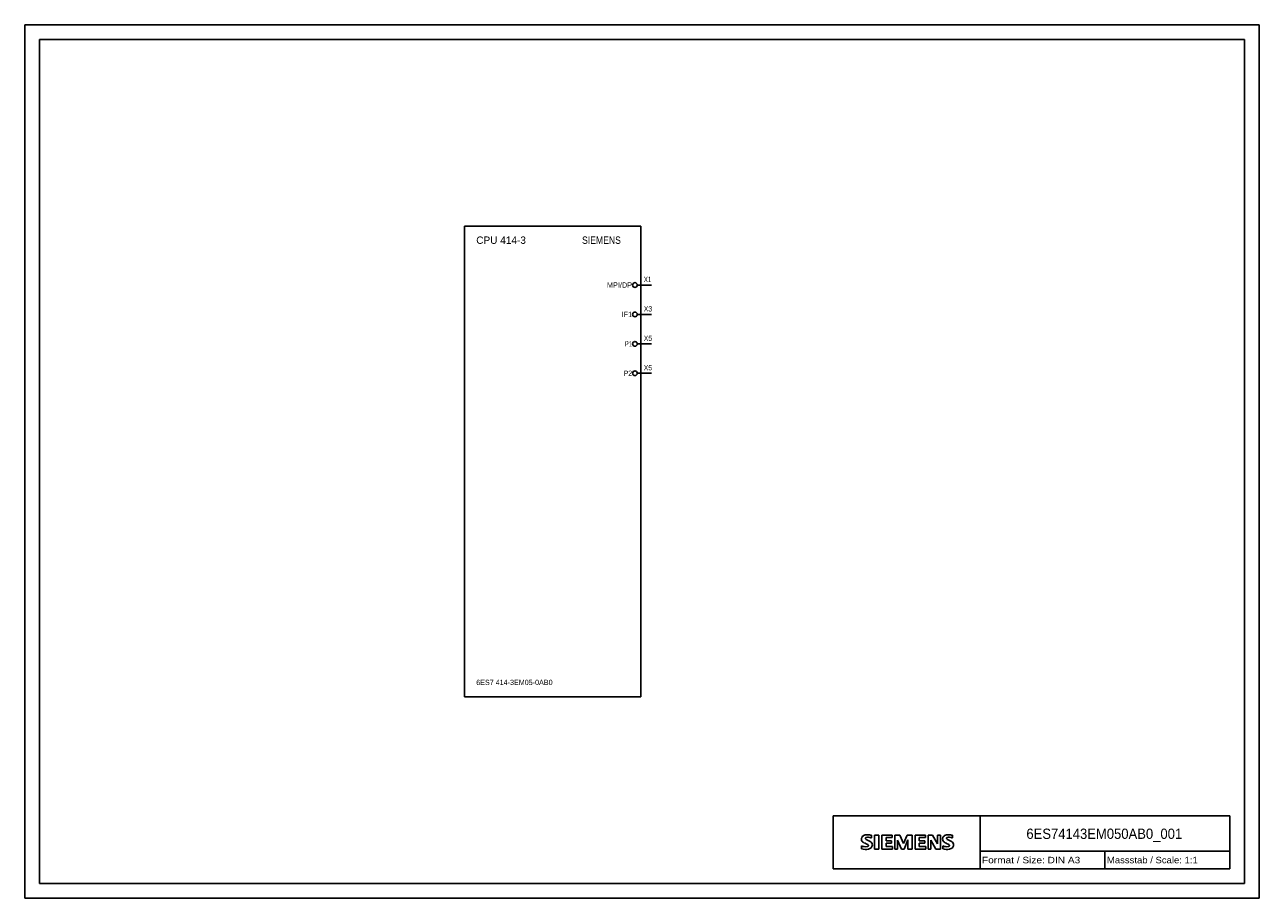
# Model space of a CAD drawing. Extents: x 0 to 420, y 0 to 297.
import ezdxf
from ezdxf.enums import TextEntityAlignment as Align

# ---------------------------------------------------------------- set-up
doc = ezdxf.new("R2010")
doc.units = 0
doc.header["$LTSCALE"] = 23.1
doc.layers.add('50000_WIRING', color=7, linetype='CONTINUOUS')
doc.layers.add('90000_FRAME', color=7, linetype='CONTINUOUS')

msp = doc.modelspace()

# ---------------------------------------------------------------- linework, layer by layer
at = {"layer": '50000_WIRING', "color": 7, "linetype": 'CONTINUOUS'}
for p, q in [((149.61, 228.5), (149.61, 68.5)), ((149.61, 228.5), (209.61, 228.5)), ((209.61, 228.5), (209.61, 68.5)), ((213.21, 208.5), (208.61, 208.5)), ((213.21, 198.5), (208.61, 198.5)), ((213.21, 188.5), (208.61, 188.5)), ((213.21, 178.5), (208.61, 178.5)), ((149.61, 68.5), (209.61, 68.5))]:
    msp.add_line(p, q, dxfattribs=at)
for centre in [(207.61, 208.5), (207.61, 198.5), (207.61, 188.5), (207.61, 178.5)]:
    msp.add_circle(centre, 0.8, dxfattribs=at)
at = {"layer": '90000_FRAME', "color": 7, "linetype": 'CONTINUOUS'}
for p, q in [((0, 297), (0, 0)), ((420, 297), (0, 297)), ((420, 0), (420, 297)), ((5, 292), (5, 5)), ((415, 292), (5, 292)), ((415, 5), (415, 292)), ((275, 28), (410, 28)), ((275, 10), (275, 28)), ((325, 10), (325, 28)), ((410, 10), (410, 28)), ((284.89, 20.92), (285.17, 21.19)), ((288.03, 20.5), (288.03, 21.45)), ((289.12, 21.5), (290.55, 21.5)), ((289.12, 21.5), (289.12, 16.74)), ((290.55, 21.5), (290.55, 16.74)), ((295.16, 21.5), (291.64, 21.5)), ((291.64, 21.5), (291.64, 16.74)), ((295.16, 21.5), (295.16, 20.62)), ((297.73, 21.5), (296.02, 21.5)), ((296.02, 16.74), (296.02, 21.5)), ((297.73, 21.5), (298.96, 18.6)), ((300.15, 21.5), (298.96, 18.6)), ((301.86, 21.5), (300.15, 21.5)), ((301.86, 21.5), (301.86, 16.74)), ((306.47, 21.5), (302.96, 21.5)), ((302.96, 21.5), (302.96, 16.74)), ((306.47, 21.5), (306.47, 20.62)), ((308.85, 21.5), (307.3, 21.5)), ((307.3, 16.74), (307.3, 21.5)), ((308.85, 21.5), (310.54, 18.55)), ((311.49, 21.5), (310.54, 21.5)), ((310.54, 21.5), (310.54, 18.55)), ((311.49, 21.5), (311.49, 16.74)), ((315.62, 20.5), (315.62, 21.45)), ((284.7, 16.84), (284.7, 17.79)), ((295.16, 20.62), (293.02, 20.62)), ((293.02, 20.62), (293.02, 19.55)), ((294.87, 19.55), (293.02, 19.55)), ((294.87, 18.76), (293.02, 18.76)), ((293.02, 18.76), (293.02, 17.65)), ((295.21, 17.65), (293.02, 17.65)), ((294.87, 19.55), (294.87, 18.76)), ((295.21, 17.65), (295.21, 16.74)), ((298.3, 16.7), (296.97, 19.79)), ((296.97, 16.74), (296.97, 19.79)), ((300.48, 19.83), (299.15, 16.7)), ((300.48, 19.83), (300.48, 16.74)), ((306.47, 20.62), (304.33, 20.62)), ((304.33, 20.62), (304.33, 19.55)), ((306.19, 19.55), (304.33, 19.55)), ((306.19, 18.76), (304.33, 18.76)), ((304.33, 18.76), (304.33, 17.65)), ((306.52, 17.65), (304.33, 17.65)), ((306.19, 19.55), (306.19, 18.76)), ((306.52, 17.65), (306.52, 16.74)), ((309.97, 16.74), (308.26, 19.79)), ((308.26, 16.74), (308.26, 19.79)), ((312.3, 16.84), (312.3, 17.79)), ((289.12, 16.74), (290.55, 16.74)), ((291.64, 16.74), (295.21, 16.74)), ((296.02, 16.74), (296.97, 16.74)), ((298.3, 16.7), (299.15, 16.7)), ((301.86, 16.74), (300.48, 16.74)), ((302.96, 16.74), (306.52, 16.74)), ((307.3, 16.74), (308.26, 16.74)), ((311.49, 16.74), (309.97, 16.74)), ((325, 16), (410, 16)), ((367.5, 10), (367.5, 16)), ((275, 10), (410, 10)), ((5, 5), (415, 5)), ((0, 0), (420, 0))]:
    msp.add_line(p, q, dxfattribs=at)
for centre, radius, start, end in [((286.14, 19.94), 1.58, 121.2141, 141.5255), ((286.52, 19.25), 2.37, 86.2218, 120.4273), ((286.25, 12.56), 9.07, 78.6827, 87.3148), ((313.73, 19.94), 1.58, 121.2141, 141.5255), ((314.11, 19.25), 2.37, 86.2218, 120.4273), ((313.84, 12.56), 9.07, 78.6827, 87.3148), ((285.96, 20.14), 1.31, 164.1975, 195.8025), ((285.79, 20.25), 1.12, 142.8139, 167.1523), ((285.9, 20.1), 1.24, 194.7952, 225.7177), ((285.95, 20.8), 3.26, 247.53, 280.758), ((286.13, 21.38), 4.76, 252.5939, 280.9817), ((286.5, 20.81), 2.17, 227.3119, 242.704), ((290.36, 28.34), 10.63, 242.862, 247.1042), ((286.31, 20.37), 0.303, 154.44, 221.8202), ((286.39, 20.29), 0.41, 102.8288, 149.226), ((286.72, 20.75), 0.866, 222.776, 239.0362), ((279.56, 2.55), 17.33, 65.3415, 67.3998), ((287.62, 22.35), 2.7, 240.0482, 251.378), ((286.8, 18.55), 2.2, 84.04, 103.3428), ((286.41, 18.7), 1.11, 277.71, 295.6885), ((284.21, 13.42), 6.86, 59.902, 68.2036), ((286.69, 17.98), 0.34, 305.5032, 72.4653), ((286.46, 16.13), 4.64, 70.2626, 82.9524), ((286.58, 18.76), 2.1, 282.4058, 311.8644), ((286.89, 18.06), 1.5, 25.9563, 59.4835), ((286.95, 18.19), 1.43, 315.8905, 333.5229), ((286.96, 18.14), 1.41, 335.3868, 24.3915), ((313.56, 20.14), 1.31, 164.1975, 195.8025), ((313.39, 20.25), 1.12, 142.8139, 167.1523), ((313.49, 20.1), 1.24, 194.7952, 225.7177), ((313.54, 20.8), 3.26, 247.53, 280.758), ((313.72, 21.38), 4.76, 252.5939, 280.9817), ((314.1, 20.81), 2.17, 227.3119, 242.704), ((317.95, 28.34), 10.63, 242.862, 247.1042), ((313.9, 20.37), 0.303, 154.44, 221.8202), ((313.98, 20.29), 0.41, 102.8288, 149.226), ((314.31, 20.75), 0.866, 222.776, 239.0362), ((307.16, 2.55), 17.33, 65.3415, 67.3998), ((315.21, 22.35), 2.7, 240.0482, 251.378), ((314.4, 18.55), 2.2, 84.04, 103.3428), ((314, 18.7), 1.11, 277.71, 295.6885), ((311.8, 13.42), 6.86, 59.902, 68.2036), ((314.28, 17.98), 0.34, 305.5032, 72.4653), ((314.06, 16.13), 4.64, 70.2626, 82.9524), ((314.17, 18.76), 2.1, 282.4058, 311.8644), ((314.48, 18.06), 1.5, 25.9563, 59.4835), ((314.55, 18.19), 1.43, 315.8905, 333.5229), ((314.55, 18.14), 1.41, 335.3868, 24.3915)]:
    msp.add_arc(centre, radius, start, end, dxfattribs=at)

# ---------------------------------------------------------------- texts
at = {"layer": '50000_WIRING', "color": 7, "linetype": 'CONTINUOUS'}
for s, height, p, p2 in [('CPU 414-3', 2.5, (153.61, 222.5), (170.51, 222.5)), ('SIEMENS', 2.5, (189.61, 222.5), (202.82, 222.5)), ('X1', 1.8, (210.61, 209.5), (213.18, 209.5)), ('MPI/DP', 1.8, (198.08, 207.6), (206.61, 207.6)), ('IF1', 1.8, (203.14, 197.6), (206.61, 197.6)), ('X3', 1.8, (210.61, 199.5), (213.44, 199.5)), ('P1', 1.8, (204.17, 187.6), (206.61, 187.6)), ('X5', 1.8, (210.61, 189.5), (213.44, 189.5)), ('X5', 1.8, (210.61, 179.5), (213.44, 179.5)), ('P2', 1.8, (203.78, 177.6), (206.61, 177.6)), ('6ES7 414-3EM05-0AB0', 1.8, (153.61, 72.5), (179.58, 72.5))]:
    msp.add_text(s, height=height, dxfattribs=at).set_placement(p, p2, align=Align.FIT)
at = {"layer": '90000_FRAME', "color": 7, "linetype": 'CONTINUOUS'}
for s, height, p, p2 in [('6ES74143EM050AB0_001', 3.5, (340.76, 20.19), (393.76, 20.19)), ('Format / Size: DIN A3', 2.2, (325.66, 11.9), (359.08, 11.9)), ('Massstab / Scale: 1:1', 2.2, (368.16, 11.9), (399.06, 11.9))]:
    msp.add_text(s, height=height, dxfattribs=at).set_placement(p, p2, align=Align.FIT)

doc.saveas('drawing.dxf')
